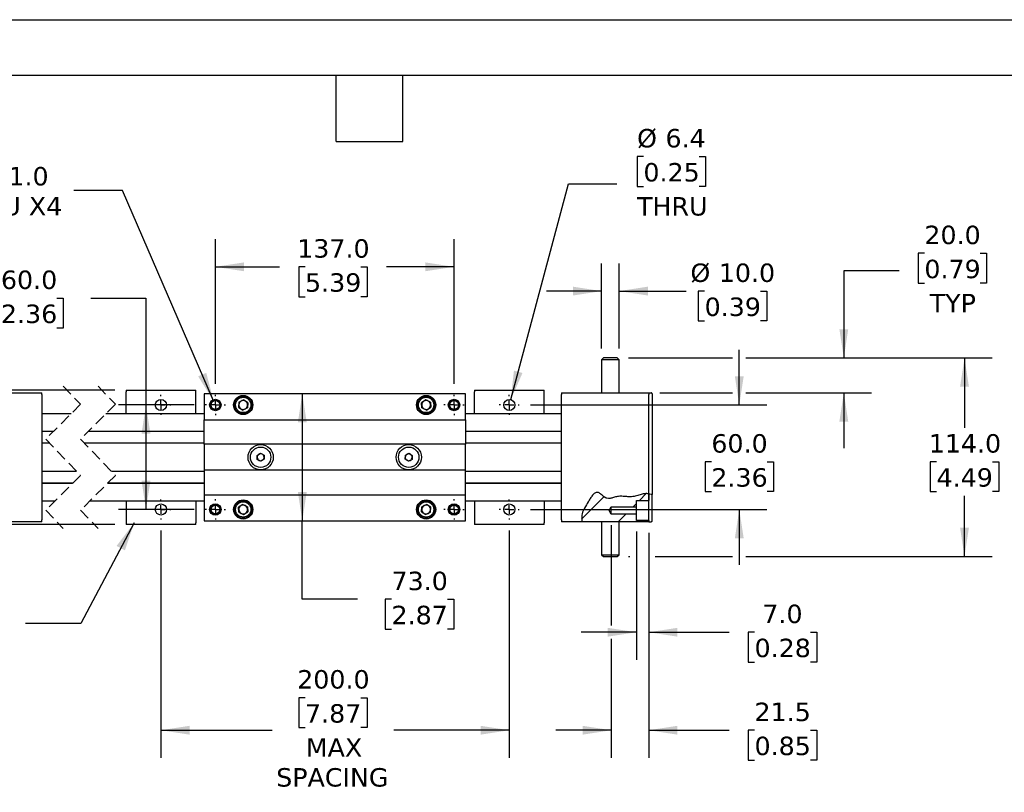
# Model space of a CAD drawing. Header units: millimetres. Extents: x 0 to 1397, y 0 to 1080.
# Tile 4 of 8: x 498 to 1063, y 636 to 1080. Entities that reach past the tile are written whole.
import ezdxf

# ---------------------------------------------------------------- set-up
doc = ezdxf.new("R2010")
doc.units = ezdxf.units.MM
doc.header["$LTSCALE"] = 5
for name, pattern in [('SLD-Center', [19.05, 15.24, -1.27, 1.27, -1.27]), ('SLD-Dashed', [1.905, 1.27, -0.635]), ('SLD-Solid', [0])]:
    doc.linetypes.add(name, pattern=pattern)
doc.layers.add('CENTER', color=40, linetype='SLD-Center')
doc.layers.add('HATCH', color=6, linetype='SLD-Solid')
doc.layers.add('DIMENSIONS', color=140, linetype='SLD-Solid', lineweight=25)
doc.layers.add('TEXT', color=140, linetype='SLD-Solid', lineweight=25)
doc.styles.add('SLDTEXTSTYLE0', font='VERDANA.TTF')
doc.styles.get("Standard").update_dxf_attribs({"font": 'VERDANA.TTF'})
doc.dimstyles.new('SLDDIMSTYLE0', dxfattribs={"dimtxt": 10.790039, "dimasz": 16.51, "dimexe": 0, "dimexo": 0.0625, "dimgap": 2.69751, "dimtad": 0, "dimtih": 1, "dimtoh": 1, "dimrnd": 1e-09, "dimzin": 4, "dimdsep": 46, "dimtxsty": 'SLDTEXTSTYLE0', "dimsah": 1, "dimcen": 0.09, "dimadec": 0, "dimazin": 1, "dimtfac": 1, "dimtmove": 0, "dimatfit": 0, "dimfxl": 0, "dimfrac": 2, "dimtolj": 1, "dimtzin": 12, "dimarcsym": 0})
doc.dimstyles.new('SLDDIMSTYLE1', dxfattribs={"dimtxt": 10.790039, "dimasz": 16.51, "dimexe": 0, "dimexo": 0.0625, "dimgap": 2.69751, "dimtad": 0, "dimtih": 1, "dimtoh": 1, "dimrnd": 1e-09, "dimzin": 4, "dimdsep": 46, "dimtxsty": 'SLDTEXTSTYLE0', "dimsah": 1, "dimcen": 0.09, "dimadec": 0, "dimazin": 1, "dimtfac": 1, "dimtofl": 0, "dimtmove": 0, "dimatfit": 3, "dimfxl": 0, "dimfrac": 2, "dimtolj": 1, "dimtzin": 12, "dimarcsym": 0})
doc.dimstyles.new('SLDDIMSTYLE4', dxfattribs={"dimtxt": 10.790039, "dimasz": 16.51, "dimexe": 0, "dimexo": 0.0625, "dimgap": 2.69751, "dimtad": 0, "dimtih": 1, "dimtoh": 1, "dimrnd": 1e-09, "dimzin": 12, "dimdsep": 46, "dimtxsty": 'SLDTEXTSTYLE0', "dimsah": 1, "dimcen": 0.09, "dimadec": 0, "dimazin": 3, "dimtfac": 1, "dimtmove": 0, "dimatfit": 0, "dimfxl": 0, "dimfrac": 2, "dimtolj": 1, "dimtzin": 12, "dimarcsym": 0})
doc.dimstyles.new('SLDDIMSTYLE5', dxfattribs={"dimtxt": 10.790039, "dimasz": 16.51, "dimexe": 0, "dimexo": 0.0625, "dimgap": 2.69751, "dimtad": 0, "dimtih": 1, "dimtoh": 1, "dimrnd": 1e-09, "dimzin": 12, "dimdsep": 46, "dimtxsty": 'SLDTEXTSTYLE0', "dimsah": 1, "dimcen": 0, "dimadec": 0, "dimazin": 3, "dimtfac": 1, "dimtofl": 0, "dimtmove": 0, "dimatfit": 3, "dimfxl": 0, "dimfrac": 2, "dimtolj": 1, "dimtzin": 12, "dimarcsym": 0})
doc.dimstyles.new('SLDDIMSTYLE7', dxfattribs={"dimtxt": 10.790039, "dimasz": 16.51, "dimexe": 0, "dimexo": 0.0625, "dimgap": 2.69751, "dimtad": 0, "dimtih": 1, "dimtoh": 1, "dimrnd": 1e-09, "dimzin": 12, "dimdsep": 46, "dimtxsty": 'SLDTEXTSTYLE0', "dimsah": 1, "dimcen": 0, "dimadec": 0, "dimazin": 3, "dimtfac": 1, "dimtofl": 0, "dimtmove": 0, "dimatfit": 3, "dimfxl": 0, "dimfrac": 2, "dimtolj": 1, "dimtzin": 12, "dimarcsym": 0})
doc.dimstyles.new('SLDDIMSTYLE8', dxfattribs={"dimtxt": 0.18, "dimasz": 16.51, "dimexe": 0, "dimexo": 0.0625, "dimgap": 0, "dimtad": 0, "dimtih": 1, "dimtoh": 1, "dimdec": 0, "dimrnd": 1e-09, "dimzin": 0, "dimdsep": 46, "dimtxsty": 'Standard', "dimsah": 1, "dimcen": 0.09, "dimadec": 0, "dimazin": 0, "dimtfac": 16.51, "dimtdec": 0, "dimtofl": 0, "dimtmove": 0, "dimatfit": 3, "dimfxl": 0, "dimfrac": 2, "dimtolj": 1, "dimtzin": 0, "dimarcsym": 0})

# ---------------------------------------------------------------- blocks, each defined once
blk = doc.blocks.new('_D_15')
at = {"layer": 'DIMENSIONS'}
for p, q in [((578.76, 786.2), (578.76, 655.67)), ((778.76, 786.2), (778.76, 655.67)), ((661.49, 690.21), (657.86, 690.21)), ((657.86, 690.21), (657.86, 673.07)), ((693.55, 690.21), (697.17, 690.21)), ((697.17, 690.21), (697.17, 673.07)), ((657.86, 673.07), (661.49, 673.07)), ((697.17, 673.07), (693.55, 673.07)), ((578.76, 671.55), (642.55, 671.55)), ((778.76, 671.55), (712.49, 671.55))]:
    blk.add_line(p, q, dxfattribs=at)
for points in [[(578.76, 671.55), (595.27, 669.01), (595.27, 674.09)], [(778.76, 671.55), (762.25, 674.09), (762.25, 669.01)]]:
    blk.add_solid(points, dxfattribs=at)
at = {"layer": 'DIMENSIONS', "char_height": 10.583, "attachment_point": 1, "style": 'SLDTEXTSTYLE0'}
for s, insert in [('200.0', (657, 706.07)), ('7.87', (661.49, 686.51)), ('MAX', (661.92, 666.94)), ('SPACING', (644.96, 649.79))]:
    blk.add_mtext(s, dxfattribs=dict(at, insert=insert))
blk = doc.blocks.new('_D_16')
at = {"layer": 'DIMENSIONS'}
for p, q in [((910.76, 858.29), (910.76, 890.04)), ((790.85, 858.29), (926.64, 858.29)), ((894.73, 825.7), (891.11, 825.7)), ((891.11, 825.7), (891.11, 808.55)), ((926.79, 825.7), (930.42, 825.7)), ((930.42, 825.7), (930.42, 808.55)), ((891.11, 808.55), (894.73, 808.55)), ((930.42, 808.55), (926.79, 808.55)), ((790.85, 798.29), (926.64, 798.29)), ((910.76, 798.29), (910.76, 766.54))]:
    blk.add_line(p, q, dxfattribs=at)
for points in [[(910.76, 858.29), (913.3, 874.8), (908.22, 874.8)], [(910.76, 798.29), (908.22, 781.78), (913.3, 781.78)]]:
    blk.add_solid(points, dxfattribs=at)
at = {"layer": 'DIMENSIONS', "char_height": 10.583, "attachment_point": 1, "style": 'SLDTEXTSTYLE0'}
for s, insert in [('60.0', (894.73, 841.55)), ('2.36', (894.73, 821.99))]:
    blk.add_mtext(s, dxfattribs=dict(at, insert=insert))
blk = doc.blocks.new('_D_17')
at = {"layer": 'DIMENSIONS'}
for p, q in [((855.74, 1000.92), (852.12, 1000.92)), ((852.12, 1000.92), (852.12, 983.77)), ((887.81, 1000.92), (891.43, 1000.92)), ((891.43, 1000.92), (891.43, 983.77)), ((779.59, 861.38), (812.78, 985.25)), ((812.78, 985.25), (840.56, 985.25)), ((852.12, 983.77), (855.74, 983.77)), ((891.43, 983.77), (887.81, 983.77))]:
    blk.add_line(p, q, dxfattribs=at)
blk.add_solid([(779.59, 861.38), (786.32, 876.67), (781.41, 877.99)], dxfattribs=at)
at = {"layer": 'DIMENSIONS', "char_height": 10.583, "attachment_point": 1, "style": 'SLDTEXTSTYLE0'}
for s, insert in [('%%c', (852.09, 1016.77)), ('6.4', (868.38, 1016.77)), ('0.25', (855.74, 997.21)), ('THRU', (852.05, 977.65))]:
    blk.add_mtext(s, dxfattribs=dict(at, insert=insert))
blk = doc.blocks.new('_D_18')
at = {"layer": 'DIMENSIONS'}
for p, q in [((610.02, 870.48), (610.02, 953.49)), ((747.02, 870.48), (747.02, 953.49)), ((610.02, 937.62), (646.86, 937.62)), ((661.49, 937.62), (657.86, 937.62)), ((657.86, 937.62), (657.86, 920.47)), ((693.55, 937.62), (697.17, 937.62)), ((697.17, 937.62), (697.17, 920.47)), ((747.02, 937.62), (708.17, 937.62)), ((657.86, 920.47), (661.49, 920.47)), ((697.17, 920.47), (693.55, 920.47))]:
    blk.add_line(p, q, dxfattribs=at)
for points in [[(610.02, 937.62), (626.53, 935.08), (626.53, 940.16)], [(747.02, 937.62), (730.51, 940.16), (730.51, 935.08)]]:
    blk.add_solid(points, dxfattribs=at)
at = {"layer": 'DIMENSIONS', "char_height": 10.583, "attachment_point": 1, "style": 'SLDTEXTSTYLE0'}
for s, insert in [('137.0', (657, 953.48)), ('5.39', (661.49, 933.91))]:
    blk.add_mtext(s, dxfattribs=dict(at, insert=insert))
blk = doc.blocks.new('_D_19')
at = {"layer": 'DIMENSIONS'}
for p, q in [((486.94, 919.63), (483.31, 919.63)), ((483.31, 919.63), (483.31, 902.49)), ((519, 919.63), (522.62, 919.63)), ((522.62, 919.63), (522.62, 902.49)), ((538.45, 919.63), (570.2, 919.63)), ((570.2, 919.63), (570.2, 858.29)), ((483.31, 902.49), (486.94, 902.49)), ((522.62, 902.49), (519, 902.49)), ((597.83, 858.29), (554.33, 858.29)), ((570.2, 858.29), (570.2, 798.29)), ((597.83, 798.29), (554.33, 798.29))]:
    blk.add_line(p, q, dxfattribs=at)
for points in [[(570.2, 858.29), (567.66, 841.78), (572.74, 841.78)], [(570.2, 798.29), (572.74, 814.8), (567.66, 814.8)]]:
    blk.add_solid(points, dxfattribs=at)
at = {"layer": 'DIMENSIONS', "char_height": 10.583, "attachment_point": 1, "style": 'SLDTEXTSTYLE0'}
for s, insert in [('60.0', (486.94, 935.49)), ('2.36', (486.94, 915.93))]:
    blk.add_mtext(s, dxfattribs=dict(at, insert=insert))
blk = doc.blocks.new('_D_20')
at = {"layer": 'DIMENSIONS'}
for p, q in [((556.63, 981.49), (528.85, 981.49)), ((609.02, 860.58), (556.63, 981.49))]:
    blk.add_line(p, q, dxfattribs=at)
blk.add_solid([(609.02, 860.58), (604.79, 876.74), (600.13, 874.72)], dxfattribs=at)
at = {"layer": 'DIMENSIONS', "char_height": 10.583, "attachment_point": 1, "style": 'SLDTEXTSTYLE0'}
for s, insert in [('M6-1.0', (464.21, 994.93)), ('THRU X4', (457.86, 977.78))]:
    blk.add_mtext(s, dxfattribs=dict(at, insert=insert))
blk = doc.blocks.new('_D_21')
at = {"layer": 'DIMENSIONS'}
for p, q in [((847.11, 885.29), (906.95, 885.29)), ((914.57, 885.29), (1055.92, 885.29)), ((1040.04, 885.29), (1040.04, 845.26)), ((1024.01, 825.7), (1020.39, 825.7)), ((1020.39, 825.7), (1020.39, 808.55)), ((1056.08, 825.7), (1059.7, 825.7)), ((1059.7, 825.7), (1059.7, 808.55)), ((1020.39, 808.55), (1024.01, 808.55)), ((1059.7, 808.55), (1056.08, 808.55)), ((1040.04, 771.29), (1040.04, 806.13)), ((847.11, 771.29), (847.95, 771.29)), ((862.57, 771.29), (906.95, 771.29)), ((914.57, 771.29), (1055.92, 771.29))]:
    blk.add_line(p, q, dxfattribs=at)
for points in [[(1040.04, 885.29), (1037.5, 868.78), (1042.58, 868.78)], [(1040.04, 771.29), (1042.58, 787.8), (1037.5, 787.8)]]:
    blk.add_solid(points, dxfattribs=at)
at = {"layer": 'DIMENSIONS', "char_height": 10.583, "attachment_point": 1, "style": 'SLDTEXTSTYLE0'}
for s, insert in [('114.0', (1019.52, 841.55)), ('4.49', (1024.01, 821.99))]:
    blk.add_mtext(s, dxfattribs=dict(at, insert=insert))
blk = doc.blocks.new('_D_23')
at = {"layer": 'DIMENSIONS'}
for p, q in [((851.76, 785.69), (851.76, 711.94)), ((858.76, 784.94), (858.76, 711.94)), ((851.76, 727.81), (820.01, 727.81)), ((858.76, 727.81), (904.89, 727.81)), ((919.51, 727.81), (915.88, 727.81)), ((915.88, 727.81), (915.88, 710.66)), ((951.57, 727.81), (955.19, 727.81)), ((955.19, 727.81), (955.19, 710.66)), ((915.88, 710.66), (919.51, 710.66)), ((955.19, 710.66), (951.57, 710.66))]:
    blk.add_line(p, q, dxfattribs=at)
for points in [[(851.76, 727.81), (835.25, 730.35), (835.25, 725.27)], [(858.76, 727.81), (875.27, 725.27), (875.27, 730.35)]]:
    blk.add_solid(points, dxfattribs=at)
at = {"layer": 'DIMENSIONS', "char_height": 10.583, "attachment_point": 1, "style": 'SLDTEXTSTYLE0'}
for s, insert in [('7.0', (924, 743.67)), ('0.28', (919.51, 724.1))]:
    blk.add_mtext(s, dxfattribs=dict(at, insert=insert))
blk = doc.blocks.new('_D_24')
at = {"layer": 'DIMENSIONS'}
for p, q in [((831.76, 890.64), (831.76, 939.55)), ((841.76, 890.64), (841.76, 939.55)), ((831.76, 923.68), (800.01, 923.68)), ((841.76, 923.68), (880.3, 923.68)), ((890.86, 923.68), (887.23, 923.68)), ((887.23, 923.68), (887.23, 906.53)), ((922.92, 923.68), (926.54, 923.68)), ((926.54, 923.68), (926.54, 906.53)), ((887.23, 906.53), (890.86, 906.53)), ((926.54, 906.53), (922.92, 906.53))]:
    blk.add_line(p, q, dxfattribs=at)
for points in [[(831.76, 923.68), (815.25, 926.22), (815.25, 921.14)], [(841.76, 923.68), (858.27, 921.14), (858.27, 926.22)]]:
    blk.add_solid(points, dxfattribs=at)
at = {"layer": 'DIMENSIONS', "char_height": 10.583, "attachment_point": 1, "style": 'SLDTEXTSTYLE0'}
for s, insert in [('%%c', (882.71, 939.53)), ('10.0', (899, 939.53)), ('0.39', (890.86, 919.97))]:
    blk.add_mtext(s, dxfattribs=dict(at, insert=insert))
blk = doc.blocks.new('_D_25')
at = {"layer": 'DIMENSIONS'}
for p, q in [((837.28, 789.34), (837.28, 731.62)), ((858.76, 784.94), (858.76, 775.1)), ((858.76, 767.48), (858.76, 655.67)), ((837.28, 724), (837.28, 655.67)), ((837.28, 671.55), (805.53, 671.55)), ((858.76, 671.55), (904.89, 671.55)), ((919.51, 671.55), (915.88, 671.55)), ((915.88, 671.55), (915.88, 654.4)), ((951.57, 671.55), (955.19, 671.55)), ((955.19, 671.55), (955.19, 654.4)), ((915.88, 654.4), (919.51, 654.4)), ((955.19, 654.4), (951.57, 654.4))]:
    blk.add_line(p, q, dxfattribs=at)
for points in [[(837.28, 671.55), (820.77, 674.09), (820.77, 669.01)], [(858.76, 671.55), (875.27, 669.01), (875.27, 674.09)]]:
    blk.add_solid(points, dxfattribs=at)
at = {"layer": 'DIMENSIONS', "char_height": 10.583, "attachment_point": 1, "style": 'SLDTEXTSTYLE0'}
for s, insert in [('21.5', (919.51, 687.4)), ('0.85', (919.51, 667.84))]:
    blk.add_mtext(s, dxfattribs=dict(at, insert=insert))
blk = doc.blocks.new('_D_26')
at = {"layer": 'DIMENSIONS'}
for p, q in [((274.68, 866.89), (274.68, 898.64)), ((388.74, 866.89), (258.81, 866.89)), ((552.41, 866.89), (396.36, 866.89)), ((258.65, 829.62), (255.03, 829.62)), ((255.03, 829.62), (255.03, 812.48)), ((290.71, 829.62), (294.34, 829.62)), ((294.34, 829.62), (294.34, 812.48)), ((255.03, 812.48), (258.65, 812.48)), ((294.34, 812.48), (290.71, 812.48)), ((388.74, 789.69), (258.81, 789.69)), ((274.68, 789.69), (274.68, 757.94)), ((552.41, 789.69), (396.36, 789.69))]:
    blk.add_line(p, q, dxfattribs=at)
for points in [[(274.68, 866.89), (277.22, 883.4), (272.14, 883.4)], [(274.68, 789.69), (272.14, 773.18), (277.22, 773.18)]]:
    blk.add_solid(points, dxfattribs=at)
at = {"layer": 'DIMENSIONS', "char_height": 10.583, "attachment_point": 1, "style": 'SLDTEXTSTYLE0'}
for s, insert in [('77.2', (258.65, 845.48)), ('3.04', (258.65, 825.92))]:
    blk.add_mtext(s, dxfattribs=dict(at, insert=insert))
blk = doc.blocks.new('_D_27')
at = {"layer": 'DIMENSIONS'}
for p, q in [((1017.01, 945.38), (1013.38, 945.38)), ((1013.38, 945.38), (1013.38, 928.23)), ((1049.07, 945.38), (1052.69, 945.38)), ((1052.69, 945.38), (1052.69, 928.23)), ((1002.51, 935.29), (970.76, 935.29)), ((970.76, 935.29), (970.76, 885.29)), ((1013.38, 928.23), (1017.01, 928.23)), ((1052.69, 928.23), (1049.07, 928.23)), ((847.11, 885.29), (906.95, 885.29)), ((914.57, 885.29), (986.64, 885.29)), ((865.11, 865.29), (906.95, 865.29)), ((914.57, 865.29), (986.64, 865.29)), ((970.76, 865.29), (970.76, 833.54))]:
    blk.add_line(p, q, dxfattribs=at)
for points in [[(970.76, 885.29), (973.3, 901.8), (968.22, 901.8)], [(970.76, 865.29), (968.22, 848.78), (973.3, 848.78)]]:
    blk.add_solid(points, dxfattribs=at)
at = {"layer": 'DIMENSIONS', "char_height": 10.583, "attachment_point": 1, "style": 'SLDTEXTSTYLE0'}
for s, insert in [('20.0', (1017.01, 961.24)), ('0.79', (1017.01, 941.68)), ('TYP', (1020.09, 922.11))]:
    blk.add_mtext(s, dxfattribs=dict(at, insert=insert))
blk = doc.blocks.new('_D_28')
at = {"layer": 'DIMENSIONS'}
for p, q in [((659.93, 864.79), (659.93, 791.79)), ((659.93, 746.71), (659.93, 791.79)), ((691.68, 746.71), (659.93, 746.71)), ((711.13, 746.71), (707.51, 746.71)), ((707.51, 746.71), (707.51, 729.56)), ((743.2, 746.71), (746.82, 746.71)), ((746.82, 746.71), (746.82, 729.56)), ((707.51, 729.56), (711.13, 729.56)), ((746.82, 729.56), (743.2, 729.56))]:
    blk.add_line(p, q, dxfattribs=at)
for points in [[(659.93, 864.79), (657.39, 848.28), (662.47, 848.28)], [(659.93, 791.79), (662.47, 808.3), (657.39, 808.3)]]:
    blk.add_solid(points, dxfattribs=at)
at = {"layer": 'DIMENSIONS', "char_height": 10.583, "attachment_point": 1, "style": 'SLDTEXTSTYLE0'}
for s, insert in [('73.0', (711.13, 762.57)), ('2.87', (711.13, 743))]:
    blk.add_mtext(s, dxfattribs=dict(at, insert=insert))
blk = doc.blocks.new('SW_CENTERMARKSYMBOL_5')
at = {"layer": 'CENTER', "color": 0}
for p, q in [((0, 5.08), (0, 5.74)), ((-5.08, 0), (-5.74, 0)), ((0, 0), (-2.54, 0)), ((0, 0), (0, 2.54)), ((0, 0), (0, -2.54)), ((0, 0), (2.54, 0)), ((5.08, 0), (5.74, 0)), ((0, -5.08), (0, -5.74))]:
    blk.add_line(p, q, dxfattribs=at)
blk = doc.blocks.new('SW_CENTERMARKSYMBOL_6')
at = {"layer": 'CENTER', "color": 0}
for p, q in [((0, 5.08), (0, 5.74)), ((-5.08, 0), (-5.74, 0)), ((0, 0), (-2.54, 0)), ((0, 0), (0, 2.54)), ((0, 0), (0, -2.54)), ((0, 0), (2.54, 0)), ((5.08, 0), (5.74, 0)), ((0, -5.08), (0, -5.74))]:
    blk.add_line(p, q, dxfattribs=at)
blk = doc.blocks.new('SW_CENTERMARKSYMBOL_7')
at = {"layer": 'CENTER', "color": 0}
for p, q in [((0, 5.08), (0, 5.74)), ((-5.08, 0), (-5.74, 0)), ((0, 0), (-2.54, 0)), ((0, 0), (0, 2.54)), ((0, 0), (0, -2.54)), ((0, 0), (2.54, 0)), ((5.08, 0), (5.74, 0)), ((0, -5.08), (0, -5.74))]:
    blk.add_line(p, q, dxfattribs=at)
blk = doc.blocks.new('SW_CENTERMARKSYMBOL_8')
at = {"layer": 'CENTER', "color": 0}
for p, q in [((0, 5.08), (0, 5.74)), ((-5.08, 0), (-5.74, 0)), ((0, 0), (-2.54, 0)), ((0, 0), (0, 2.54)), ((0, 0), (0, -2.54)), ((0, 0), (2.54, 0)), ((5.08, 0), (5.74, 0)), ((0, -5.08), (0, -5.74))]:
    blk.add_line(p, q, dxfattribs=at)
blk = doc.blocks.new('SW_CENTERMARKSYMBOL_9')
at = {"layer": 'CENTER', "color": 0}
for p, q in [((0, 5.08), (0, 5.84)), ((-5.08, 0), (-5.84, 0)), ((0, 0), (-2.54, 0)), ((0, 0), (0, 2.54)), ((0, 0), (0, -2.54)), ((0, 0), (2.54, 0)), ((5.08, 0), (5.84, 0)), ((0, -5.08), (0, -5.84))]:
    blk.add_line(p, q, dxfattribs=at)
blk = doc.blocks.new('SW_CENTERMARKSYMBOL_10')
at = {"layer": 'CENTER', "color": 0}
for p, q in [((0, 5.08), (0, 5.84)), ((-5.08, 0), (-5.84, 0)), ((0, 0), (-2.54, 0)), ((0, 0), (0, 2.54)), ((0, 0), (0, -2.54)), ((0, 0), (2.54, 0)), ((5.08, 0), (5.84, 0)), ((0, -5.08), (0, -5.84))]:
    blk.add_line(p, q, dxfattribs=at)
blk = doc.blocks.new('SW_CENTERMARKSYMBOL_11')
at = {"layer": 'CENTER', "color": 0}
for p, q in [((0, 5.08), (0, 5.84)), ((-5.08, 0), (-5.84, 0)), ((0, 0), (-2.54, 0)), ((0, 0), (0, 2.54)), ((0, 0), (0, -2.54)), ((0, 0), (2.54, 0)), ((5.08, 0), (5.84, 0)), ((0, -5.08), (0, -5.84))]:
    blk.add_line(p, q, dxfattribs=at)
blk = doc.blocks.new('SW_CENTERMARKSYMBOL_12')
at = {"layer": 'CENTER', "color": 0}
for p, q in [((0, 5.08), (0, 5.84)), ((-5.08, 0), (-5.84, 0)), ((0, 0), (-2.54, 0)), ((0, 0), (0, 2.54)), ((0, 0), (0, -2.54)), ((0, 0), (2.54, 0)), ((5.08, 0), (5.84, 0)), ((0, -5.08), (0, -5.84))]:
    blk.add_line(p, q, dxfattribs=at)
blk = doc.blocks.new('SW_HATCH_0')
at = {"layer": 'HATCH', "color": 0}
for p, q in [((0, 0), (-12.78, -12.78)), ((24.28, 1.83), (20.41, -2.04)), ((18.69, -3.76), (16.76, -5.69)), ((12.56, -9.89), (8.16, -14.29))]:
    blk.add_line(p, q, dxfattribs=at)

msp = doc.modelspace()

# ---------------------------------------------------------------- linework, layer by layer
at = {"color": 7, "linetype": 'SLD-Solid'}
msp.add_line((0.012, 1079.513), (1397.012, 1079.513), dxfattribs=at)
for p, q in [((832.761, 885.29), (831.761, 884.29)), ((831.761, 884.29), (831.761, 865.29)), ((841.761, 884.29), (831.761, 884.29)), ((840.761, 885.29), (832.761, 885.29)), ((841.761, 884.29), (840.761, 885.29)), ((841.761, 865.29), (841.761, 884.29)), ((460.404, 865.29), (510.404, 865.29)), ((510.404, 864.29), (510.404, 865.29)), ((558.761, 866.89), (598.761, 866.89)), ((558.761, 866.89), (558.761, 865.89)), ((558.761, 853.29), (558.761, 865.89)), ((598.761, 865.89), (598.761, 866.89)), ((598.761, 853.29), (598.761, 865.89)), ((753.516, 864.79), (603.516, 864.79)), ((603.516, 864.79), (603.516, 849.79)), ((753.516, 849.79), (753.516, 864.79)), ((758.761, 866.89), (798.761, 866.89)), ((758.761, 866.89), (758.761, 865.89)), ((758.761, 853.29), (758.761, 865.89)), ((798.761, 865.89), (798.761, 866.89)), ((798.761, 853.29), (798.761, 865.89)), ((808.761, 865.29), (858.761, 865.29)), ((808.761, 865.29), (808.761, 864.29)), ((858.761, 865.29), (860.261, 865.29)), ((858.761, 865.29), (858.761, 864.29)), ((860.761, 864.79), (860.761, 863.29)), ((510.404, 864.29), (510.404, 792.29)), ((623.559, 859.895), (623.397, 856.964)), ((623.559, 859.895), (626.178, 861.22)), ((628.635, 859.615), (626.178, 861.22)), ((628.635, 859.615), (628.473, 856.684)), ((730.854, 861.22), (728.397, 859.615)), ((728.559, 856.684), (728.397, 859.615)), ((733.473, 859.895), (730.854, 861.22)), ((733.473, 859.895), (733.635, 856.964)), ((808.761, 792.29), (808.761, 864.29)), ((858.761, 807.347), (858.761, 864.29)), ((860.761, 863.29), (860.761, 806.805)), ((623.397, 856.964), (625.854, 855.359)), ((628.473, 856.684), (625.854, 855.359)), ((731.178, 855.359), (728.559, 856.684)), ((731.178, 855.359), (733.635, 856.964)), ((527.222, 853.29), (510.404, 853.29)), ((603.516, 853.29), (547.222, 853.29)), ((603.516, 849.79), (753.516, 849.79)), ((603.516, 835.79), (603.516, 849.79)), ((808.761, 853.29), (753.516, 853.29)), ((753.516, 849.79), (753.516, 835.79)), ((510.404, 843.29), (517.222, 843.29)), ((516.939, 843.007), (510.404, 843.007)), ((603.516, 843.007), (536.939, 843.007)), ((537.222, 843.29), (603.516, 843.29)), ((753.516, 843.29), (808.761, 843.29)), ((808.761, 843.007), (753.516, 843.007)), ((514.995, 836.29), (510.404, 836.29)), ((603.516, 836.29), (534.995, 836.29)), ((753.516, 835.79), (603.516, 835.79)), ((603.516, 835.79), (603.516, 820.79)), ((808.761, 836.29), (753.516, 836.29)), ((753.516, 820.79), (753.516, 835.79)), ((633.955, 829.332), (635.889, 830.596)), ((634.083, 827.027), (633.955, 829.332)), ((636.143, 825.984), (634.083, 827.027)), ((635.889, 830.596), (637.949, 829.553)), ((638.077, 827.247), (636.143, 825.984)), ((637.949, 829.553), (638.077, 827.247)), ((718.955, 827.247), (719.083, 829.553)), ((720.889, 825.984), (718.955, 827.247)), ((719.083, 829.553), (721.143, 830.596)), ((722.949, 827.027), (720.889, 825.984)), ((721.143, 830.596), (723.077, 829.332)), ((723.077, 829.332), (722.949, 827.027)), ((510.404, 820.29), (530.324, 820.29)), ((550.324, 820.29), (603.516, 820.29)), ((753.516, 820.79), (603.516, 820.79)), ((603.516, 820.79), (603.516, 806.79)), ((753.516, 806.79), (753.516, 820.79)), ((753.516, 820.29), (808.761, 820.29)), ((510.404, 813.572), (528.379, 813.572)), ((528.097, 813.29), (510.404, 813.29)), ((603.516, 813.29), (548.097, 813.29)), ((548.379, 813.572), (603.516, 813.572)), ((753.516, 813.572), (808.761, 813.572)), ((808.761, 813.29), (753.516, 813.29)), ((510.404, 803.29), (518.097, 803.29)), ((538.097, 803.29), (603.516, 803.29)), ((558.761, 803.29), (558.761, 790.69)), ((598.761, 803.29), (598.761, 790.69)), ((603.516, 806.79), (753.516, 806.79)), ((603.516, 806.79), (603.516, 791.79)), ((753.516, 791.79), (753.516, 806.79)), ((753.516, 803.29), (808.761, 803.29)), ((758.761, 803.29), (758.761, 790.69)), ((798.761, 803.29), (798.761, 790.69)), ((851.761, 803.54), (858.761, 803.54)), ((851.761, 799.89), (851.761, 803.54)), ((858.761, 791.29), (858.761, 807.347)), ((858.761, 807.347), (858.761, 803.54)), ((860.761, 791.79), (860.761, 806.805)), ((625.854, 801.22), (623.397, 799.615)), ((623.559, 796.684), (623.397, 799.615)), ((625.854, 801.22), (628.473, 799.895)), ((626.178, 795.359), (628.635, 796.964)), ((628.473, 799.895), (628.635, 796.964)), ((728.397, 796.964), (728.559, 799.895)), ((728.397, 796.964), (730.854, 795.359)), ((728.559, 799.895), (731.178, 801.22)), ((733.635, 799.615), (731.178, 801.22)), ((733.473, 796.684), (733.635, 799.615)), ((836.021, 797.79), (837.283, 799.89)), ((837.283, 795.69), (836.021, 797.79)), ((837.283, 799.89), (851.761, 799.89)), ((837.283, 795.69), (837.283, 799.89)), ((851.761, 795.69), (851.761, 799.89)), ((510.404, 791.29), (460.404, 791.29)), ((510.404, 791.29), (510.404, 792.29)), ((603.516, 791.79), (753.516, 791.79)), ((623.559, 796.684), (626.178, 795.359)), ((733.473, 796.684), (730.854, 795.359)), ((808.761, 792.29), (808.761, 791.29)), ((820.418, 791.29), (808.761, 791.29)), ((858.761, 791.29), (820.418, 791.29)), ((831.761, 791.29), (831.761, 772.29)), ((851.761, 795.69), (837.283, 795.69)), ((841.761, 772.29), (841.761, 791.29)), ((851.761, 792.04), (851.761, 795.69)), ((858.761, 792.04), (851.761, 792.04)), ((858.761, 792.04), (858.761, 791.29)), ((858.761, 791.29), (860.261, 791.29)), ((558.761, 790.69), (558.761, 789.69)), ((598.761, 789.69), (558.761, 789.69)), ((598.761, 789.69), (598.761, 790.69)), ((758.761, 790.69), (758.761, 789.69)), ((798.761, 789.69), (758.761, 789.69)), ((798.761, 789.69), (798.761, 790.69)), ((831.761, 772.29), (832.761, 771.29)), ((831.761, 772.29), (836.761, 772.29)), ((832.761, 771.29), (836.761, 771.29)), ((836.761, 772.29), (841.761, 772.29)), ((836.761, 771.29), (840.761, 771.29)), ((840.761, 771.29), (841.761, 772.29))]:
    msp.add_line(p, q)
at = {"color": 7, "linetype": 'SLD-Dashed', "lineweight": 18}
for p, q in [((522.659, 869.165), (532.659, 858.727)), ((542.659, 869.165), (552.659, 858.727)), ((532.659, 858.727), (512.659, 838.727)), ((552.659, 858.727), (532.659, 838.727)), ((512.659, 838.727), (532.659, 817.852)), ((532.659, 838.727), (552.659, 817.852)), ((532.659, 817.852), (512.659, 797.852)), ((552.659, 817.852), (532.659, 797.852)), ((512.659, 797.852), (522.659, 787.415)), ((532.659, 797.852), (542.659, 787.415))]:
    msp.add_line(p, q, dxfattribs=at)
for centre, radius in [((578.761, 858.29), 3.2), ((610.016, 858.29), 3.3), ((610.016, 858.29), 3), ((610.016, 858.29), 2.5), ((626.016, 858.29), 5.5), ((626.016, 858.29), 5), ((626.016, 858.29), 4.4), ((731.016, 858.29), 5.5), ((731.016, 858.29), 5), ((731.016, 858.29), 4.4), ((747.016, 858.29), 3.3), ((747.016, 858.29), 3), ((747.016, 858.29), 2.5), ((778.761, 858.29), 3.2), ((636.016, 828.29), 7.25), ((636.016, 828.29), 5.85), ((721.016, 828.29), 7.25), ((721.016, 828.29), 5.85), ((626.016, 798.29), 5.5), ((626.016, 798.29), 5), ((626.016, 798.29), 4.4), ((731.016, 798.29), 5.5), ((731.016, 798.29), 5), ((731.016, 798.29), 4.4), ((578.761, 798.29), 3.2), ((610.016, 798.29), 3.3), ((610.016, 798.29), 3), ((610.016, 798.29), 2.5), ((747.016, 798.29), 3.3), ((747.016, 798.29), 3), ((747.016, 798.29), 2.5), ((778.761, 798.29), 3.2)]:
    msp.add_circle(centre, radius)
for centre, radius, start, end in [((860.261, 864.79), 0.5, 0.00067, 90.00189), ((626.016, 858.29), 2.542, 116.84262, 176.8419), ((626.016, 858.29), 2.542, 56.84231, 116.84255), ((626.016, 858.29), 2.542, 356.84266, 56.842), ((731.016, 858.29), 2.542, 123.158, 183.15734), ((731.016, 858.29), 2.542, 63.15745, 123.15769), ((731.016, 858.29), 2.542, 3.1572, 63.15772), ((626.016, 858.29), 2.542, 176.84263, 236.84207), ((626.016, 858.29), 2.542, 236.84235, 296.84243), ((626.016, 858.29), 2.542, 296.8427, 356.84182), ((731.016, 858.29), 2.542, 183.15729, 243.15763), ((731.016, 858.29), 2.542, 243.15757, 303.15765), ((731.016, 858.29), 2.542, 303.15681, 3.15849), ((636.016, 828.29), 2, 123.1581, 183.15741), ((636.016, 828.29), 2, 183.15771, 243.1571), ((636.016, 828.29), 2, 63.15758, 123.15766), ((636.016, 828.29), 2, 243.15759, 303.15765), ((636.016, 828.29), 2, 3.15885, 63.15668), ((636.016, 828.29), 2, 303.15711, 3.15764), ((721.016, 828.29), 2, 176.84259, 236.8419), ((721.016, 828.29), 2, 116.84199, 176.84249), ((721.016, 828.29), 2, 236.84244, 296.84232), ((721.016, 828.29), 2, 56.84243, 116.84233), ((721.016, 828.29), 2, 296.84199, 356.84248), ((721.016, 828.29), 2, 356.84259, 56.8419), ((626.016, 798.29), 2.542, 123.15793, 183.15741), ((626.016, 798.29), 2.542, 183.15815, 243.15738), ((626.016, 798.29), 2.542, 63.15757, 123.15765), ((626.016, 798.29), 2.542, 3.15818, 63.1573), ((626.016, 798.29), 2.542, 303.158, 3.15734), ((731.016, 798.29), 2.542, 176.84266, 236.842), ((731.016, 798.29), 2.542, 116.84237, 176.84271), ((731.016, 798.29), 2.542, 56.84235, 116.84243), ((731.016, 798.29), 2.542, 296.84229, 356.84275), ((731.016, 798.29), 2.542, 356.84147, 56.84319), ((626.016, 798.29), 2.542, 243.15745, 303.15769), ((731.016, 798.29), 2.542, 236.84231, 296.84255), ((860.261, 791.79), 0.5, 269.99811, 359.99933)]:
    msp.add_arc(centre, radius, start, end)
for points, knots in [([(858.761, 807.347), (858.046, 807.385), (856.612, 807.462), (854.269, 806.895), (851.789, 806.092), (848.989, 805.498), (846.15, 805.666), (843.476, 805.919), (840.866, 805.833), (838.667, 805.169), (836.675, 804.606), (834.64, 804.545), (832.794, 805.699), (831.458, 806.941), (830.32, 807.778), (829.476, 808.17), (828.593, 808.138), (827.527, 807.607), (826.383, 806.401), (825.19, 804.644), (823.757, 802.137), (822.033, 799.325), (820.327, 795.906), (820.32, 793.505), (820.317, 792.29)], [0, 0, 0, 0, 0.0427805, 0.0857705, 0.1434201, 0.1998942, 0.2561228, 0.3131566, 0.3615466, 0.4116259, 0.4502143, 0.4863083, 0.5296743, 0.5758929, 0.5966249, 0.6144348, 0.6305471, 0.647765, 0.6846471, 0.7287007, 0.775429, 0.8577325, 0.9279987, 1, 1, 1, 1]), ([(858.761, 807.347), (859.234, 807.255), (859.741, 807.158), (860.229, 806.997), (860.261, 806.987)], [0, 0, 0, 0, 0.9349762, 1, 1, 1, 1]), ([(860.761, 806.805), (860.753, 806.809), (860.72, 806.821), (860.65, 806.848), (860.538, 806.89), (860.404, 806.938), (860.307, 806.971), (860.261, 806.987)], [0, 0, 0, 0, 0.0512996, 0.1967611, 0.424594, 0.7244938, 1, 1, 1, 1]), ([(820.317, 792.29), (820.325, 792.179), (820.341, 791.97), (820.369, 791.687), (820.394, 791.472), (820.41, 791.348), (820.417, 791.297), (820.418, 791.29)], [0, 0, 0, 0, 0.3311132, 0.625013, 0.8490661, 0.976407, 1, 1, 1, 1])]:
    msp.add_open_spline(points, degree=3, knots=knots)
at = {"layer": 'TEXT'}
for p, q in [((31.75, 1047.75), (1365.25, 1047.75)), ((679.45, 1009.65), (679.45, 1047.75)), ((717.55, 1009.65), (717.55, 1047.75)), ((679.45, 1009.65), (717.55, 1009.65))]:
    msp.add_line(p, q, dxfattribs=at)

# ---------------------------------------------------------------- block references
at = {"layer": 'CENTER'}
for name, p in [('SW_CENTERMARKSYMBOL_8', (578.761, 858.29)), ('SW_CENTERMARKSYMBOL_9', (610.016, 858.29)), ('SW_CENTERMARKSYMBOL_12', (747.016, 858.29)), ('SW_CENTERMARKSYMBOL_5', (778.761, 858.29)), ('SW_CENTERMARKSYMBOL_7', (578.761, 798.29)), ('SW_CENTERMARKSYMBOL_10', (610.016, 798.29)), ('SW_CENTERMARKSYMBOL_11', (747.016, 798.29)), ('SW_CENTERMARKSYMBOL_6', (778.761, 798.29))]:
    msp.add_blockref(name, p, dxfattribs=at)
at = {"layer": 'HATCH'}
msp.add_blockref('SW_HATCH_0', (833.068, 805.584), dxfattribs=at)

# ---------------------------------------------------------------- dimensions: what is measured, and where the dimension line sits
at = {"layer": 'DIMENSIONS'}
dim = msp.add_diameter_dim_2p(p1=(777.933, 855.199), p2=(779.589, 861.381), text='<>\\PTHRU', dimstyle='SLDDIMSTYLE7', dxfattribs=at)
dim.commit()
dim.dimension.update_dxf_attribs({"geometry": '_D_17', "text_midpoint": (871.776, 992.342), "dimtype": 163})
dim = msp.add_diameter_dim_2p(p1=(611.01, 855.996), p2=(609.022, 860.584), text='M6-1.0\\PTHRU X4', dimstyle='SLDDIMSTYLE5', override={"dimpost": '<>'}, dxfattribs=at)
dim.commit()
dim.dimension.update_dxf_attribs({"geometry": '_D_20', "text_midpoint": (489.39, 981.487), "dimtype": 163})
dim = msp.add_linear_dim(base=(970.761, 885.29), p1=(858.761, 865.29), p2=(840.761, 885.29), angle=90, text='<>\\PTYP', dimstyle='SLDDIMSTYLE0', dxfattribs=at)
dim.commit()
dim.dimension.update_dxf_attribs({"geometry": '_D_27', "text_midpoint": (970.761, 935.29), "dimtype": 160})
for base, p1, p2, dimstyle, picture, middle in [((610.016, 937.619), (747.016, 864.13), (610.016, 864.13), 'SLDDIMSTYLE1', '_D_18', (677.518, 937.619)), ((858.761, 671.547), (837.283, 795.69), (858.761, 791.29), 'SLDDIMSTYLE4', '_D_25', (935.539, 671.547)), ((858.761, 727.811), (851.761, 792.04), (858.761, 791.29), 'SLDDIMSTYLE0', '_D_23', (935.539, 727.811))]:
    dim = msp.add_linear_dim(base=base, p1=p1, p2=p2, dimstyle=dimstyle, dxfattribs=at)
    dim.commit()
    dim.dimension.update_dxf_attribs({"geometry": picture, "text_midpoint": middle, "dimtype": 160})
for base, p1, p2, text, dimstyle, picture, middle in [((831.761, 923.675), (841.761, 884.29), (831.761, 884.29), '%%c<>', 'SLDDIMSTYLE0', '_D_24', (906.889, 923.675)), ((578.761, 671.547), (778.761, 792.55), (578.761, 792.55), '<>\\PMAX\\PSPACING', 'SLDDIMSTYLE1', '_D_15', (677.518, 671.547))]:
    dim = msp.add_linear_dim(base=base, p1=p1, p2=p2, text=text, dimstyle=dimstyle, dxfattribs=at)
    dim.commit()
    dim.dimension.update_dxf_attribs({"geometry": picture, "text_midpoint": middle, "dimtype": 160})
for base, p1, p2, dimstyle, picture, middle in [((570.202, 798.29), (604.176, 858.29), (604.176, 798.29), 'SLDDIMSTYLE1', '_D_19', (570.202, 919.635)), ((274.681, 789.69), (558.761, 866.89), (558.761, 789.69), 'SLDDIMSTYLE4', '_D_26', (274.681, 829.624)), ((910.761, 798.29), (784.501, 858.29), (784.501, 798.29), 'SLDDIMSTYLE0', '_D_16', (910.761, 825.697)), ((1040.043, 771.29), (840.761, 885.29), (840.761, 771.29), 'SLDDIMSTYLE1', '_D_21', (1040.043, 825.697)), ((659.93, 791.79), (603.516, 864.79), (603.516, 791.79), 'SLDDIMSTYLE1', '_D_28', (659.93, 746.708))]:
    dim = msp.add_linear_dim(base=base, p1=p1, p2=p2, angle=90, dimstyle=dimstyle, dxfattribs=at)
    dim.commit()
    dim.dimension.update_dxf_attribs({"geometry": picture, "text_midpoint": middle, "dimtype": 160})

# ---------------------------------------------------------------- leaders
at = {"layer": 'TEXT'}
msp.add_leader([(563.457, 790.69), (532.751, 732.779), (501.001, 732.779)], dimstyle='SLDDIMSTYLE8', dxfattribs=at)

doc.saveas('drawing.dxf')
